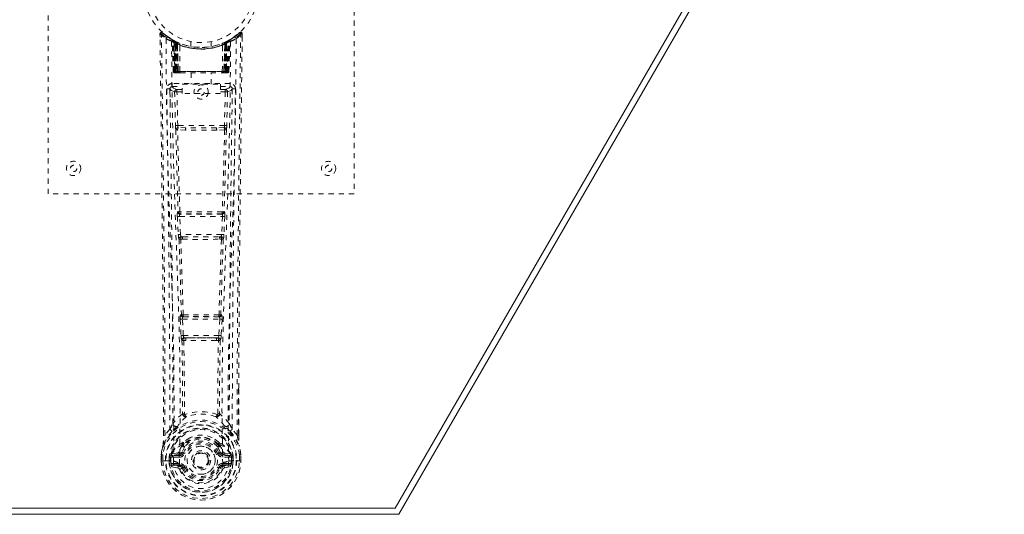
# Model space of a CAD drawing. Header units: inches. Extents: x 5.1 to 76.6, y 25.2 to 45.8.
# Tile 3 of 4: x 57.3 to 76.6, y 25.2 to 34.9. Entities that reach past the tile are written whole.
import ezdxf

# ---------------------------------------------------------------- set-up
doc = ezdxf.new("R2010")
doc.units = ezdxf.units.IN
doc.header["$MEASUREMENT"] = 0
doc.linetypes.add('SLD-Dashed', pattern=[0.075, 0.05, -0.025])
doc.linetypes.add('SLD-Solid', pattern=[0])

msp = doc.modelspace()

# ---------------------------------------------------------------- linework, layer by layer
at = {"color": 7, "linetype": 'SLD-Solid', "lineweight": 15}
for p, q in [((76.633, 45.799), (64.758, 25.231)), ((76.428, 45.681), (64.69, 25.349)), ((64.69, 25.349), (76.428, 45.681)), ((64.69, 25.349), (17.076, 25.349)), ((17.076, 25.349), (64.69, 25.349)), ((64.758, 25.231), (17.008, 25.231))]:
    msp.add_line(p, q, dxfattribs=at)
at = {"color": 7, "linetype": 'SLD-Dashed', "lineweight": 0}
for p, q in [((57.883, 31.515), (57.883, 39.515)), ((63.883, 39.515), (63.883, 31.515)), ((60.076, 34.656), (60.077, 34.589)), ((60.106, 34.657), (60.126, 34.679)), ((60.168, 34.643), (60.125, 34.678)), ((61.64, 34.677), (61.599, 34.644)), ((61.69, 34.656), (61.66, 34.657)), ((61.687, 34.593), (61.688, 34.656)), ((61.689, 34.589), (61.689, 34.656)), ((61.689, 34.589), (61.69, 34.656)), ((60.315, 34.541), (60.301, 34.549)), ((60.321, 34.536), (60.307, 34.544)), ((60.33, 34.516), (60.316, 34.524)), ((60.337, 33.919), (60.316, 34.524)), ((60.35, 33.919), (60.33, 34.516)), ((60.368, 34.512), (60.333, 34.531)), ((60.417, 34.47), (60.348, 34.505)), ((60.369, 33.919), (60.348, 34.505)), ((60.349, 34.509), (60.371, 33.915)), ((60.362, 34.515), (60.388, 34.502)), ((60.376, 34.476), (60.388, 34.502)), ((60.376, 34.476), (60.376, 33.919)), ((60.383, 34.472), (60.376, 34.476)), ((60.383, 34.472), (60.396, 34.498)), ((60.383, 33.919), (60.383, 34.472)), ((60.4, 34.496), (60.385, 34.504)), ((60.388, 34.502), (60.396, 34.498)), ((60.389, 34.469), (60.402, 34.495)), ((60.39, 33.919), (60.389, 34.469)), ((60.389, 34.469), (60.396, 34.466)), ((60.396, 34.466), (60.408, 34.492)), ((60.396, 34.466), (60.396, 33.919)), ((60.401, 34.496), (60.4, 34.496)), ((60.408, 34.461), (60.42, 34.487)), ((60.408, 34.461), (60.408, 33.919)), ((60.414, 34.458), (60.408, 34.461)), ((60.414, 34.458), (60.426, 34.484)), ((60.414, 33.919), (60.414, 34.458)), ((60.417, 34.47), (60.418, 34.47)), ((60.436, 33.919), (60.417, 34.47)), ((60.418, 34.47), (60.437, 33.919)), ((60.42, 34.487), (60.426, 34.484)), ((60.467, 33.919), (60.463, 34.44)), ((60.683, 34.504), (60.683, 34.407)), ((61.083, 34.407), (61.083, 34.504)), ((61.299, 33.919), (61.303, 34.44)), ((61.329, 33.919), (61.348, 34.47)), ((61.349, 34.47), (61.33, 33.919)), ((61.34, 34.484), (61.346, 34.487)), ((61.346, 34.487), (61.358, 34.461)), ((61.348, 34.47), (61.349, 34.47)), ((61.418, 34.505), (61.349, 34.47)), ((61.358, 34.461), (61.352, 34.458)), ((61.352, 34.458), (61.352, 33.919)), ((61.365, 34.496), (61.358, 34.492)), ((61.358, 34.492), (61.37, 34.466)), ((61.358, 33.919), (61.358, 34.461)), ((61.373, 34.499), (61.364, 34.495)), ((61.364, 34.495), (61.377, 34.469)), ((61.366, 34.496), (61.365, 34.496)), ((61.433, 34.531), (61.366, 34.496)), ((61.37, 34.498), (61.377, 34.502)), ((61.37, 34.466), (61.377, 34.469)), ((61.37, 33.919), (61.37, 34.466)), ((61.377, 34.469), (61.376, 33.919)), ((61.377, 34.502), (61.386, 34.506)), ((61.377, 34.502), (61.39, 34.476)), ((61.39, 34.476), (61.383, 34.472)), ((61.383, 34.472), (61.383, 33.919)), ((61.39, 33.919), (61.39, 34.476)), ((61.395, 33.915), (61.417, 34.509)), ((61.397, 33.919), (61.418, 34.505)), ((61.415, 33.919), (61.436, 34.516)), ((61.429, 33.919), (61.45, 34.524)), ((61.45, 34.524), (61.436, 34.516)), ((61.464, 34.549), (61.451, 34.541)), ((60.337, 33.919), (60.35, 33.919)), ((60.369, 33.919), (60.436, 33.919)), ((60.376, 33.919), (60.383, 33.919)), ((60.377, 33.89), (60.384, 33.89)), ((60.38, 33.89), (60.39, 33.89)), ((61.383, 33.919), (60.383, 33.919)), ((60.396, 33.919), (60.39, 33.919)), ((60.39, 33.89), (60.397, 33.89)), ((60.396, 33.919), (61.37, 33.919)), ((60.399, 33.89), (60.453, 33.89)), ((60.408, 33.919), (60.414, 33.919)), ((60.409, 33.89), (60.415, 33.89)), ((61.352, 33.919), (60.414, 33.919)), ((60.453, 33.89), (60.415, 33.89)), ((60.437, 33.919), (60.436, 33.919)), ((60.466, 33.89), (60.474, 33.89)), ((60.467, 33.919), (61.299, 33.919)), ((60.474, 33.89), (61.292, 33.89)), ((60.688, 33.89), (60.688, 33.667)), ((61.078, 33.667), (61.078, 33.89)), ((61.292, 33.89), (61.299, 33.89)), ((61.313, 33.89), (61.367, 33.89)), ((61.351, 33.89), (61.313, 33.89)), ((61.33, 33.919), (61.329, 33.919)), ((61.33, 33.919), (61.397, 33.919)), ((61.351, 33.89), (61.357, 33.89)), ((61.352, 33.919), (61.358, 33.919)), ((61.369, 33.89), (61.376, 33.89)), ((61.376, 33.919), (61.37, 33.919)), ((61.376, 33.89), (61.386, 33.89)), ((61.382, 33.89), (61.389, 33.89)), ((61.383, 33.919), (61.39, 33.919)), ((61.415, 33.919), (61.429, 33.919)), ((60.315, 33.681), (60.315, 33.62)), ((61.451, 33.681), (60.315, 33.681)), ((60.315, 33.62), (60.513, 33.62)), ((60.513, 33.487), (60.513, 33.667)), ((60.513, 33.667), (61.263, 33.667)), ((61.263, 33.667), (61.263, 33.487)), ((61.263, 33.62), (61.451, 33.62)), ((61.451, 33.62), (61.451, 33.681)), ((60.272, 33.583), (60.27, 33.575)), ((60.271, 33.572), (60.274, 33.285)), ((60.364, 33.517), (60.38, 32.856)), ((60.409, 33.563), (60.409, 33.518)), ((60.513, 33.563), (60.409, 33.563)), ((60.424, 32.857), (60.409, 33.518)), ((60.513, 33.518), (60.409, 33.518)), ((61.263, 33.487), (60.513, 33.487)), ((61.357, 33.563), (61.263, 33.563)), ((61.357, 33.518), (61.263, 33.518)), ((61.357, 33.518), (61.341, 32.857)), ((61.357, 33.563), (61.357, 33.518)), ((61.402, 33.517), (61.386, 32.856)), ((61.492, 33.285), (61.495, 33.572)), ((61.496, 33.575), (61.494, 33.583)), ((61.341, 32.857), (60.424, 32.857)), ((60.578, 32.766), (60.422, 32.772)), ((60.585, 32.814), (60.432, 32.817)), ((61.181, 32.814), (60.585, 32.814)), ((61.333, 32.817), (61.181, 32.814)), ((61.344, 32.772), (61.188, 32.766)), ((63.883, 31.515), (57.883, 31.515)), ((60.432, 31.166), (60.424, 31.162)), ((60.469, 31.12), (60.477, 31.123)), ((61.297, 31.12), (60.469, 31.12)), ((61.289, 31.123), (61.297, 31.12)), ((61.342, 31.162), (61.334, 31.166)), ((60.418, 31.073), (60.435, 30.72)), ((60.462, 31.075), (61.304, 31.075)), ((60.479, 30.722), (60.462, 31.075)), ((61.304, 31.075), (61.286, 30.722)), ((61.348, 31.073), (61.331, 30.72)), ((61.286, 30.722), (60.479, 30.722)), ((60.485, 30.626), (60.517, 30.626)), ((60.526, 30.677), (60.494, 30.677)), ((60.526, 30.677), (61.24, 30.677)), ((61.24, 30.677), (61.271, 30.677)), ((61.249, 30.626), (61.281, 30.626)), ((60.473, 29.055), (60.489, 28.737)), ((60.496, 29.149), (60.482, 29.144)), ((60.517, 29.057), (61.249, 29.057)), ((60.533, 28.74), (60.517, 29.057)), ((60.526, 29.102), (60.541, 29.107)), ((61.24, 29.102), (60.526, 29.102)), ((61.225, 29.107), (61.24, 29.102)), ((61.249, 29.057), (61.232, 28.74)), ((61.27, 29.149), (61.284, 29.144)), ((61.293, 29.055), (61.277, 28.737)), ((61.232, 28.74), (60.533, 28.74)), ((60.544, 28.642), (60.584, 28.641)), ((60.591, 28.695), (60.552, 28.695)), ((60.591, 28.695), (61.175, 28.695)), ((61.214, 28.695), (61.175, 28.695)), ((61.182, 28.641), (61.222, 28.642)), ((61.619, 27.707), (61.619, 26.783)), ((61.62, 26.782), (61.623, 27.706)), ((60.555, 27.201), (60.555, 27.201)), ((61.21, 27.201), (61.21, 27.201)), ((60.271, 26.899), (60.175, 26.784)), ((61.591, 26.784), (61.494, 26.899)), ((60.146, 26.782), (60.146, 26.836)), ((60.147, 26.836), (60.147, 26.783)), ((60.515, 26.597), (60.514, 26.579)), ((60.538, 26.591), (60.538, 26.573)), ((61.228, 26.573), (61.228, 26.591)), ((61.232, 26.643), (61.244, 26.626)), ((61.251, 26.597), (61.251, 26.579)), ((60.103, 26.402), (60.103, 26.397)), ((60.103, 26.281), (60.103, 26.397)), ((60.103, 26.281), (60.107, 26.281)), ((60.105, 26.397), (60.105, 26.28)), ((60.107, 26.281), (60.16, 26.282)), ((60.133, 26.397), (60.133, 26.283)), ((60.16, 26.282), (60.184, 26.282)), ((60.184, 26.282), (60.342, 26.282)), ((60.284, 26.353), (60.254, 26.355)), ((60.254, 26.355), (60.254, 26.355)), ((60.254, 26.284), (60.254, 26.355)), ((60.254, 26.284), (60.254, 26.284)), ((60.284, 26.354), (60.29, 26.373)), ((60.284, 26.353), (60.284, 26.284)), ((60.29, 26.284), (60.284, 26.284)), ((60.29, 26.373), (60.289, 26.363)), ((60.289, 26.363), (60.29, 26.284)), ((60.3, 26.404), (60.296, 26.399)), ((60.3, 26.404), (60.31, 26.415)), ((60.425, 26.436), (60.31, 26.415)), ((60.31, 26.415), (60.31, 26.415)), ((60.31, 26.415), (60.31, 26.415)), ((60.324, 26.382), (60.454, 26.407)), ((60.324, 26.382), (60.324, 26.352)), ((60.454, 26.382), (60.324, 26.382)), ((60.454, 26.352), (60.324, 26.352)), ((60.454, 26.407), (60.454, 26.382)), ((60.454, 26.352), (60.454, 26.382)), ((60.509, 26.448), (60.536, 26.436)), ((61.23, 26.436), (61.257, 26.448)), ((61.312, 26.407), (61.442, 26.382)), ((61.312, 26.407), (61.312, 26.382)), ((61.442, 26.382), (61.312, 26.382)), ((61.312, 26.352), (61.312, 26.382)), ((61.442, 26.352), (61.312, 26.352)), ((61.456, 26.415), (61.341, 26.436)), ((61.424, 26.282), (61.582, 26.282)), ((61.442, 26.352), (61.442, 26.382)), ((61.456, 26.415), (61.466, 26.404)), ((61.466, 26.404), (61.466, 26.404)), ((61.466, 26.404), (61.466, 26.404)), ((61.47, 26.399), (61.466, 26.404)), ((61.476, 26.373), (61.476, 26.363)), ((61.482, 26.354), (61.476, 26.373)), ((61.476, 26.363), (61.476, 26.284)), ((61.476, 26.284), (61.482, 26.284)), ((61.511, 26.355), (61.482, 26.353)), ((61.482, 26.284), (61.482, 26.353)), ((61.511, 26.355), (61.511, 26.284)), ((61.511, 26.355), (61.511, 26.355)), ((61.582, 26.282), (61.605, 26.282)), ((61.605, 26.282), (61.659, 26.281)), ((61.633, 26.283), (61.633, 26.397)), ((61.659, 26.281), (61.663, 26.281)), ((61.661, 26.28), (61.661, 26.397)), ((61.663, 26.397), (61.662, 26.402)), ((61.663, 26.281), (61.663, 26.397)), ((60.307, 26.164), (60.426, 26.14)), ((60.338, 26.23), (60.338, 26.2)), ((60.338, 26.23), (60.454, 26.23)), ((60.454, 26.179), (60.338, 26.2)), ((60.338, 26.2), (60.454, 26.2)), ((60.454, 26.23), (60.454, 26.2)), ((60.454, 26.179), (60.454, 26.2)), ((60.459, 26.244), (60.46, 26.246)), ((60.514, 26.136), (60.51, 26.143)), ((60.536, 26.145), (60.514, 26.136)), ((61.252, 26.136), (61.23, 26.145)), ((61.252, 26.136), (61.307, 26.113)), ((61.306, 26.246), (61.306, 26.244)), ((61.312, 26.23), (61.312, 26.2)), ((61.312, 26.23), (61.428, 26.23)), ((61.428, 26.2), (61.312, 26.179)), ((61.312, 26.179), (61.312, 26.2)), ((61.312, 26.2), (61.428, 26.2)), ((61.34, 26.14), (61.458, 26.164)), ((61.428, 26.2), (61.428, 26.23))]:
    msp.add_line(p, q, dxfattribs=at)
at = {"color": 7, "linetype": 'SLD-Dashed', "lineweight": 0, "flags": 128}
for points in [[(60.076, 34.656), (60.077, 34.656), (60.079, 34.656), (60.085, 34.656), (60.095, 34.656), (60.101, 34.656), (60.106, 34.657)], [(60.146, 26.836), (60.137, 29.405), (60.11, 32.03), (60.076, 34.656)], [(60.125, 34.676), (60.118, 34.68), (60.11, 34.682), (60.101, 34.683), (60.093, 34.682), (60.087, 34.678), (60.081, 34.673), (60.078, 34.666), (60.077, 34.659)], [(60.175, 26.784), (60.174, 28.248), (60.165, 29.721), (60.15, 31.169), (60.147, 31.416), (60.144, 31.674), (60.142, 31.889), (60.139, 32.118), (60.136, 32.368), (60.132, 32.64), (60.129, 32.858), (60.126, 33.12), (60.122, 33.444), (60.119, 33.654), (60.116, 33.913), (60.112, 34.175), (60.109, 34.423), (60.106, 34.657)], [(60.195, 34.562), (60.203, 33.515), (60.222, 32.47), (60.251, 31.429), (60.286, 30.39), (60.321, 29.356), (60.346, 28.327), (60.354, 27.302), (60.342, 26.282)], [(61.571, 34.562), (61.563, 33.515), (61.544, 32.47), (61.515, 31.429), (61.479, 30.39), (61.445, 29.356), (61.42, 28.327), (61.411, 27.302), (61.424, 26.282)], [(61.591, 26.784), (61.592, 28.249), (61.601, 29.721), (61.616, 31.169), (61.618, 31.39), (61.621, 31.619), (61.623, 31.823), (61.626, 32.021), (61.628, 32.237), (61.63, 32.387), (61.632, 32.544), (61.634, 32.7), (61.636, 32.818), (61.638, 32.958), (61.64, 33.12), (61.644, 33.452), (61.647, 33.657), (61.65, 33.911), (61.653, 34.172), (61.657, 34.421), (61.66, 34.657)], [(61.639, 34.679), (61.607, 34.65), (61.599, 34.644)], [(61.623, 27.706), (61.628, 29.405), (61.656, 32.03), (61.689, 34.589)], [(61.686, 34.656), (61.685, 34.664), (61.681, 34.671), (61.676, 34.678), (61.67, 34.683), (61.663, 34.686), (61.655, 34.686), (61.648, 34.684), (61.642, 34.68)], [(60.304, 34.507), (60.313, 33.462), (60.334, 32.419), (60.366, 31.379), (60.404, 30.344), (60.44, 29.312), (60.466, 28.286), (60.474, 27.264), (60.46, 26.247)], [(60.31, 34.542), (60.316, 34.53), (60.321, 34.517)], [(60.347, 34.513), (60.348, 34.507), (60.348, 34.505)], [(61.462, 34.507), (61.453, 33.462), (61.432, 32.419), (61.4, 31.38), (61.362, 30.344), (61.326, 29.313), (61.3, 28.286), (61.292, 27.264), (61.306, 26.247)], [(61.352, 34.458), (61.347, 34.468), (61.343, 34.476), (61.341, 34.482), (61.34, 34.484)], [(61.383, 34.472), (61.378, 34.482), (61.374, 34.49), (61.371, 34.496), (61.37, 34.498)], [(60.376, 33.919), (60.361, 33.919), (60.348, 33.919), (60.34, 33.919), (60.337, 33.919)], [(60.35, 33.919), (60.354, 33.919), (60.363, 33.919), (60.375, 33.919), (60.39, 33.919)], [(60.408, 33.919), (60.4, 33.919), (60.392, 33.919), (60.385, 33.919), (60.379, 33.919), (60.374, 33.919), (60.371, 33.919), (60.369, 33.919), (60.369, 33.919)], [(60.369, 33.919), (60.37, 33.912), (60.37, 33.91)], [(60.398, 33.89), (60.398, 33.89), (60.4, 33.89)], [(60.437, 33.919), (60.44, 33.919), (60.446, 33.919), (60.456, 33.919), (60.467, 33.919)], [(61.299, 33.919), (61.31, 33.919), (61.319, 33.919), (61.326, 33.919), (61.329, 33.919)], [(61.397, 33.919), (61.397, 33.919), (61.395, 33.919), (61.392, 33.919), (61.387, 33.919), (61.381, 33.919), (61.374, 33.919), (61.366, 33.919), (61.358, 33.919)], [(61.376, 33.919), (61.391, 33.919), (61.403, 33.919), (61.412, 33.919), (61.415, 33.919)], [(61.429, 33.919), (61.426, 33.919), (61.418, 33.919), (61.405, 33.919), (61.39, 33.919)], [(60.409, 33.563), (60.34, 33.592), (60.315, 33.62)], [(61.451, 33.62), (61.426, 33.592), (61.357, 33.563)], [(60.21, 33.574), (60.212, 33.439), (60.214, 33.266), (60.217, 33.058), (60.22, 32.812), (60.224, 32.563), (60.226, 32.344), (60.228, 32.19), (60.23, 32.053), (60.232, 31.931), (60.234, 31.776), (60.236, 31.613), (60.238, 31.456), (60.248, 30.643), (60.256, 29.825), (60.264, 28.852), (60.27, 27.863), (60.271, 26.899)], [(60.27, 33.575), (60.295, 33.546), (60.364, 33.518)], [(60.409, 33.518), (60.393, 33.518), (60.379, 33.518), (60.369, 33.518), (60.364, 33.517)], [(61.402, 33.517), (61.397, 33.518), (61.387, 33.518), (61.373, 33.518), (61.357, 33.518)], [(61.402, 33.518), (61.471, 33.546), (61.496, 33.575)], [(61.494, 26.899), (61.495, 27.419), (61.497, 27.952), (61.499, 28.498), (61.503, 29.013), (61.507, 29.542), (61.512, 30.094), (61.517, 30.584), (61.52, 30.841), (61.524, 31.114), (61.527, 31.402), (61.531, 31.706), (61.535, 31.982), (61.538, 32.222), (61.54, 32.414), (61.543, 32.628), (61.546, 32.87), (61.549, 33.095), (61.552, 33.287), (61.554, 33.447), (61.556, 33.574)], [(60.424, 32.857), (60.409, 32.857), (60.395, 32.857), (60.384, 32.856), (60.38, 32.856)], [(61.386, 32.856), (61.382, 32.856), (61.371, 32.857), (61.357, 32.857), (61.341, 32.857)], [(60.388, 32.774), (60.408, 31.969), (60.432, 31.166)], [(60.466, 31.162), (60.442, 31.966), (60.422, 32.772)], [(61.188, 32.766), (60.883, 32.766), (60.578, 32.766)], [(61.181, 32.814), (60.883, 32.814), (60.585, 32.814)], [(61.344, 32.772), (61.324, 31.966), (61.299, 31.162)], [(61.378, 32.774), (61.358, 31.969), (61.334, 31.166)], [(60.462, 31.075), (60.447, 31.074), (60.433, 31.073), (60.422, 31.073), (60.418, 31.073)], [(61.348, 31.073), (61.343, 31.073), (61.333, 31.073), (61.319, 31.074), (61.304, 31.075)], [(60.479, 30.722), (60.464, 30.721), (60.45, 30.721), (60.439, 30.72), (60.435, 30.72)], [(60.435, 30.72), (60.437, 30.688), (60.438, 30.685)], [(61.331, 30.72), (61.326, 30.72), (61.316, 30.721), (61.302, 30.721), (61.286, 30.722)], [(61.331, 30.72), (61.329, 30.688), (61.328, 30.685)], [(60.45, 30.63), (60.474, 29.888), (60.496, 29.149)], [(60.532, 29.143), (60.51, 29.884), (60.485, 30.626)], [(61.281, 30.626), (61.256, 29.884), (61.234, 29.143)], [(61.316, 30.63), (61.291, 29.888), (61.27, 29.149)], [(60.517, 29.057), (60.502, 29.056), (60.488, 29.056), (60.478, 29.055), (60.473, 29.055)], [(60.517, 29.057), (60.516, 29.066), (60.516, 29.074), (60.517, 29.081), (60.518, 29.088), (60.521, 29.098), (60.526, 29.102)], [(61.24, 29.102), (61.244, 29.098), (61.248, 29.088), (61.249, 29.081), (61.249, 29.074), (61.249, 29.066), (61.249, 29.057)], [(61.293, 29.055), (61.288, 29.055), (61.278, 29.056), (61.264, 29.056), (61.249, 29.057)], [(60.533, 28.74), (60.519, 28.739), (60.505, 28.738), (60.494, 28.738), (60.489, 28.737)], [(60.508, 28.648), (60.518, 27.927), (60.52, 27.209)], [(60.544, 28.642), (60.554, 27.92), (60.555, 27.201)], [(61.182, 28.641), (60.883, 28.64), (60.584, 28.641)], [(61.175, 28.695), (60.883, 28.693), (60.591, 28.695)], [(61.21, 27.201), (61.212, 27.92), (61.222, 28.642)], [(61.214, 28.695), (61.215, 28.695), (61.217, 28.697), (61.22, 28.7), (61.225, 28.71), (61.23, 28.723), (61.232, 28.74)], [(61.277, 28.737), (61.272, 28.738), (61.261, 28.738), (61.247, 28.739), (61.232, 28.74)], [(61.258, 28.648), (61.247, 27.927), (61.246, 27.209)], [(60.517, 27.201), (60.417, 27.113), (60.331, 27.012)], [(60.517, 27.201), (60.519, 27.19), (60.524, 27.182), (60.53, 27.175), (60.538, 27.172), (60.546, 27.172), (60.553, 27.175), (60.56, 27.182), (60.565, 27.19)], [(61.2, 27.19), (61.206, 27.182), (61.212, 27.175), (61.22, 27.172), (61.228, 27.172), (61.236, 27.175), (61.242, 27.182), (61.246, 27.19), (61.248, 27.201)], [(61.435, 27.012), (61.349, 27.113), (61.248, 27.201)], [(60.314, 26.86), (60.213, 26.736), (60.134, 26.582)], [(60.424, 26.963), (60.418, 26.957), (60.409, 26.948)], [(61.357, 26.948), (61.348, 26.957), (61.342, 26.963)], [(61.452, 26.86), (61.553, 26.736), (61.632, 26.582)], [(60.147, 26.783), (60.146, 26.783), (60.145, 26.782), (60.146, 26.782)], [(60.665, 26.73), (60.608, 26.701), (60.534, 26.643)], [(61.232, 26.643), (61.158, 26.701), (61.1, 26.73)], [(61.62, 26.782), (61.621, 26.782), (61.62, 26.783), (61.619, 26.783)], [(60.134, 26.582), (60.117, 26.502), (60.103, 26.402)], [(60.103, 26.397), (60.116, 26.495), (60.132, 26.571)], [(60.134, 26.582), (60.132, 26.577), (60.132, 26.571)], [(60.452, 26.459), (60.439, 26.441), (60.425, 26.436)], [(60.514, 26.579), (60.482, 26.526), (60.452, 26.459)], [(60.566, 26.56), (60.537, 26.511), (60.509, 26.448)], [(61.257, 26.448), (61.229, 26.511), (61.199, 26.56)], [(61.251, 26.579), (61.284, 26.526), (61.314, 26.459)], [(61.314, 26.459), (61.327, 26.441), (61.341, 26.436)], [(61.634, 26.571), (61.634, 26.577), (61.632, 26.582)], [(61.662, 26.402), (61.651, 26.492), (61.632, 26.582)], [(61.663, 26.397), (61.65, 26.495), (61.634, 26.571)], [(60.103, 26.402), (60.104, 26.402), (60.106, 26.401), (60.109, 26.401), (60.113, 26.4), (60.117, 26.4), (60.122, 26.399), (60.127, 26.398), (60.133, 26.397)], [(60.103, 26.397), (60.103, 26.397), (60.104, 26.397), (60.105, 26.397)], [(60.105, 26.282), (60.104, 26.282), (60.103, 26.281), (60.103, 26.281)], [(60.105, 26.397), (60.107, 26.397), (60.11, 26.397), (60.115, 26.397), (60.12, 26.397), (60.127, 26.397), (60.133, 26.397)], [(60.284, 26.284), (60.281, 26.284), (60.274, 26.284), (60.265, 26.284), (60.254, 26.284)], [(60.284, 26.353), (60.284, 26.354), (60.284, 26.354)], [(60.324, 26.352), (60.306, 26.355), (60.289, 26.363)], [(60.564, 26.425), (60.559, 26.427), (60.554, 26.429), (60.549, 26.431), (60.545, 26.433), (60.541, 26.434), (60.539, 26.435), (60.537, 26.436), (60.536, 26.436)], [(61.202, 26.425), (61.207, 26.427), (61.212, 26.429), (61.217, 26.431), (61.221, 26.433), (61.225, 26.434), (61.227, 26.435), (61.229, 26.436), (61.23, 26.436)], [(61.476, 26.363), (61.46, 26.355), (61.442, 26.352)], [(61.482, 26.354), (61.482, 26.354), (61.482, 26.353)], [(61.662, 26.402), (61.662, 26.402), (61.66, 26.401), (61.657, 26.401), (61.653, 26.4), (61.649, 26.4), (61.644, 26.399), (61.638, 26.398), (61.633, 26.397)], [(61.633, 26.397), (61.639, 26.397), (61.645, 26.397), (61.651, 26.397), (61.656, 26.397), (61.659, 26.397), (61.661, 26.397)], [(61.661, 26.397), (61.662, 26.397), (61.663, 26.397), (61.663, 26.397)], [(61.663, 26.281), (61.663, 26.281), (61.662, 26.282), (61.661, 26.282)], [(60.295, 26.212), (60.315, 26.225), (60.338, 26.23)], [(61.306, 26.244), (61.3, 26.168), (61.277, 26.093), (61.238, 26.024), (61.185, 25.965), (61.12, 25.916), (61.046, 25.88), (60.966, 25.858), (60.883, 25.85), (60.8, 25.858), (60.72, 25.88), (60.646, 25.916), (60.581, 25.965), (60.528, 26.024), (60.489, 26.093), (60.465, 26.168), (60.459, 26.244)], [(60.564, 26.157), (60.559, 26.155), (60.554, 26.152), (60.549, 26.151), (60.545, 26.149), (60.541, 26.147), (60.539, 26.146), (60.537, 26.146), (60.536, 26.145)], [(61.202, 26.157), (61.207, 26.155), (61.212, 26.152), (61.217, 26.151), (61.221, 26.149), (61.225, 26.147), (61.227, 26.146), (61.229, 26.146), (61.23, 26.145)], [(61.261, 26.152), (61.256, 26.144), (61.252, 26.136)], [(61.312, 26.179), (61.275, 26.165), (61.261, 26.152)], [(61.428, 26.23), (61.451, 26.225), (61.471, 26.212)]]:
    msp.add_lwpolyline(points, dxfattribs=at)
at = {"color": 7, "linetype": 'SLD-Dashed', "lineweight": 0}
for centre, radius in [((60.883, 35.515), 1.125), ((60.883, 35.515), 1.03), ((60.883, 33.515), 0.14), ((60.883, 33.515), 0.0625), ((58.383, 32.015), 0.141), ((58.383, 32.015), 0.0625), ((63.383, 32.015), 0.14), ((63.383, 32.015), 0.0625), ((60.883, 26.291), 0.7), ((60.883, 26.291), 0.69), ((60.883, 26.291), 0.623), ((60.883, 26.291), 0.32), ((60.883, 26.291), 0.275), ((60.883, 26.291), 0.188), ((60.883, 26.291), 0.156), ((60.883, 26.291), 0.142), ((60.883, 26.291), 0.14), ((60.883, 26.291), 0.138)]:
    msp.add_circle(centre, radius, dxfattribs=at)
for centre, radius, start, end in [((60.106, 34.656), 0.03, 47.8636, 180.7204), ((60.885, 35.56), 1.213, 228.1752, 235.3205), ((60.883, 35.515), 1.158, 227.8705, 312.1289), ((60.881, 35.512), 1.124, 227.908, 235.3628), ((60.225, 34.562), 0.03, 55.9343, 179.8282), ((60.871, 35.754), 1.37, 240.4512, 245.5694), ((60.883, 35.514), 1.127, 235.3504, 240.4903), ((60.883, 35.515), 1.127, 299.5102, 304.6491), ((60.896, 35.754), 1.369, 294.4303, 299.5503), ((60.887, 35.509), 1.12, 304.6289, 312.0863), ((61.541, 34.562), 0.03, 0.1678, 124.0697), ((60.883, 35.556), 1.208, 304.668, 311.8414), ((61.66, 34.656), 0.03, 359.278, 132.1381), ((61.589, 34.613), 0.0827, 31.7904, 52.6638), ((60.286, 34.523), 0.03, 1.9774, 58.9567), ((60.866, 35.486), 1.094, 238.9436, 239.8529), ((60.266, 34.487), 0.0714, 31.6413, 58.9227), ((60.345, 34.494), 0.0429, 114.1648, 163.0302), ((60.883, 35.546), 1.19, 240.8885, 299.1115), ((60.3, 34.515), 0.0299, 1.902, 59.7255), ((60.882, 35.513), 1.126, 239.7355, 244.7297), ((60.893, 35.536), 1.153, 239.9606, 244.0348), ((60.864, 35.139), 0.824, 228.2679, 233.6285), ((60.883, 35.515), 1.127, 240.489, 299.511), ((60.862, 35.132), 0.815, 229.1498, 234.4906), ((60.318, 34.504), 0.0299, 1.8044, 60.7708), ((60.879, 35.507), 1.119, 240.7851, 245.7548), ((60.318, 34.504), 0.03, 16.8848, 61.2773), ((60.862, 35.126), 0.805, 230.3837, 235.6843), ((60.883, 35.514), 1.155, 244.3786, 295.6214), ((60.883, 35.514), 1.155, 245.0795, 294.9205), ((60.387, 34.469), 0.0297, 1.4763, 64.5264), ((60.388, 34.469), 0.0297, 1.4711, 64.5756), ((60.883, 35.514), 1.155, 246.0602, 293.9398), ((60.839, 35.067), 0.731, 234.7891, 238.9947), ((60.433, 34.458), 0.0346, 328.9928, 15.1332), ((60.883, 35.478), 1.12, 247.9468, 292.0532), ((61.333, 34.458), 0.0345, 164.8467, 211.0174), ((60.928, 35.065), 0.729, 300.999, 305.2169), ((60.877, 35.526), 1.14, 294.2915, 299.1673), ((61.378, 34.469), 0.0297, 115.4312, 178.522), ((61.379, 34.469), 0.0297, 115.4875, 178.5098), ((60.904, 35.126), 0.805, 304.3166, 309.6176), ((60.908, 35.126), 0.807, 305.4833, 310.8762), ((61.433, 34.373), 0.138, 89.4172, 113.4589), ((60.902, 35.139), 0.824, 306.3721, 311.7314), ((61.448, 34.504), 0.0299, 119.2231, 178.1939), ((61.446, 34.506), 0.0273, 117.6486, 182.3023), ((60.895, 35.494), 1.104, 298.6365, 300.2606), ((61.466, 34.515), 0.0299, 120.2756, 178.0889), ((61.421, 34.494), 0.0429, 16.9806, 65.8297), ((61.48, 34.523), 0.03, 121.0444, 178.0134), ((60.367, 33.92), 0.03, 182.0003, 269.9933), ((60.398, 33.963), 0.0742, 215.946, 253.2629), ((60.38, 33.92), 0.03, 181.9633, 269.9719), ((60.395, 34.057), 0.166, 259.5982, 268.3414), ((60.399, 33.92), 0.03, 181.9317, 269.9363), ((60.796, 33.912), 0.413, 179.0175, 183.0348), ((60.975, 33.913), 0.585, 179.3952, 182.0387), ((60.824, 33.912), 0.428, 179.0513, 182.9268), ((60.854, 33.912), 0.446, 179.0943, 182.8187), ((60.861, 33.912), 0.447, 179.0873, 182.7979), ((60.466, 33.92), 0.0299, 181.7978, 269.8134), ((60.467, 33.92), 0.0299, 181.7952, 269.816), ((60.502, 33.912), 0.0354, 169.2731, 219.2053), ((61.263, 33.913), 0.0369, 321.8705, 9.6599), ((61.299, 33.92), 0.0299, 270.1885, 358.2048), ((61.3, 33.92), 0.0299, 270.184, 358.2048), ((60.906, 33.912), 0.446, 357.1813, 0.9057), ((60.912, 33.912), 0.446, 357.1813, 0.9057), ((61.362, 33.925), 0.0356, 262.0651, 350.296), ((61.367, 33.92), 0.03, 270.0637, 358.0683), ((60.943, 33.912), 0.427, 357.0658, 0.9562), ((60.775, 33.913), 0.601, 358.0005, 0.5756), ((61.371, 34.055), 0.163, 271.7039, 280.6273), ((60.966, 33.912), 0.416, 356.9854, 0.9716), ((61.385, 33.92), 0.03, 270.0326, 358.0277), ((61.368, 33.963), 0.0742, 286.7348, 324.0563), ((61.399, 33.92), 0.03, 270.0041, 358.0069), ((60.315, 33.576), 0.105, 90.0049, 180.7379), ((60.314, 33.578), 0.0423, 88.0414, 173.4283), ((61.451, 33.576), 0.105, 359.2621, 89.9951), ((61.452, 33.578), 0.0423, 6.5669, 91.9633), ((60.246, 31.977), 1.598, 89.1327, 91.2845), ((-439.238, 25.694), 499.571, 0.15123, 0.90392), ((60.409, 33.518), 0.0451, 90.4298, 180.9022), ((61.357, 33.518), 0.0451, 359.0343, 89.5711), ((560.947, 25.694), 499.514, 179.09606, 179.84884), ((61.52, 31.978), 1.597, 88.7154, 90.8679), ((60.781, 32.857), 0.401, 180.0762, 191.8385), ((60.53, 32.857), 0.105, 179.6357, 202.4648), ((61.236, 32.857), 0.105, 337.5281, 0.3652), ((60.985, 32.857), 0.401, 348.1481, 359.9208), ((60.434, 32.771), 0.0456, 91.753, 175.8282), ((60.414, 32.913), 0.141, 259.4671, 273.0569), ((60.531, 32.769), 0.109, 154.2134, 178.3463), ((60.666, 32.778), 0.0889, 155.6064, 187.6329), ((61.1, 32.778), 0.0888, 352.3617, 24.3936), ((61.234, 32.769), 0.111, 1.7889, 25.6571), ((61.332, 32.771), 0.0456, 4.1727, 88.2462), ((61.352, 32.911), 0.139, 266.857, 280.6195), ((60.624, 31.103), 0.209, 163.5058, 188.4144), ((60.469, 31.165), 0.0451, 182.9185, 269.4055), ((60.477, 31.168), 0.0451, 182.99, 269.3795), ((60.459, 31.253), 0.091, 252.9993, 274.8409), ((60.517, 31.09), 0.0563, 148.2386, 195.7401), ((60.521, 31.156), 0.055, 173.164, 216.3316), ((60.883, -5.485), 36.649, 89.3489, 90.651), ((60.883, -1.692), 32.817, 89.2909, 90.7091), ((61.289, 31.168), 0.0451, 270.6222, 357.0113), ((61.245, 31.155), 0.0546, 323.5255, 6.9854), ((61.297, 31.165), 0.0451, 270.5932, 357.0798), ((61.249, 31.09), 0.0563, 344.2658, 31.7614), ((61.307, 31.253), 0.0908, 265.1448, 287.028), ((61.142, 31.103), 0.209, 351.5833, 16.4966), ((60.547, 30.72), 0.068, 178.3646, 218.9017), ((61.218, 30.72), 0.068, 321.1099, 1.6282), ((60.573, 30.687), 0.136, 180.7114, 204.714), ((60.495, 30.632), 0.0455, 91.2526, 181.8275), ((60.477, 30.71), 0.0837, 251.1206, 275.2104), ((60.571, 30.636), 0.0867, 151.625, 186.5761), ((60.598, 30.638), 0.0814, 151.3098, 188.7489), ((60.883, 63.414), 32.79, 269.3606, 270.6393), ((60.883, 64.033), 33.358, 269.3871, 270.6129), ((61.168, 30.638), 0.0814, 351.2431, 28.6933), ((61.272, 30.635), 0.0425, 40.4616, 90.4014), ((61.195, 30.636), 0.0869, 353.4604, 28.3392), ((61.289, 30.71), 0.0843, 264.8701, 288.7987), ((61.271, 30.632), 0.0448, 357.9354, 42.9044), ((61.192, 30.687), 0.136, 335.3344, 359.2502), ((60.633, 29.084), 0.163, 158.1239, 190.2236), ((60.527, 29.147), 0.0451, 183.227, 269.1382), ((60.541, 29.152), 0.0451, 183.3957, 269.1006), ((60.525, 29.218), 0.0751, 247.077, 274.8881), ((60.883, -8.218), 37.363, 89.4615, 90.5383), ((60.589, 29.137), 0.0579, 174.2284, 212.3398), ((60.883, -3.482), 32.591, 89.398, 90.602), ((61.225, 29.152), 0.0451, 270.8965, 356.6072), ((61.177, 29.137), 0.0574, 327.5052, 5.9265), ((61.24, 29.218), 0.0749, 265.0977, 292.9455), ((61.239, 29.147), 0.0451, 270.8618, 356.773), ((61.133, 29.084), 0.163, 349.783, 21.8697), ((60.67, 28.729), 0.181, 177.2193, 206.4677), ((60.554, 28.649), 0.0457, 91.8513, 181.7327), ((60.538, 28.714), 0.073, 245.744, 274.5991), ((60.591, 28.737), 0.0575, 177.829, 227.5819), ((60.647, 28.653), 0.104, 155.9673, 186.1399), ((60.683, 28.655), 0.101, 156.5246, 187.7644), ((61.083, 28.655), 0.101, 352.234, 23.4719), ((61.212, 28.649), 0.0457, 358.271, 88.1481), ((61.119, 28.653), 0.104, 353.8565, 24.0362), ((61.228, 28.715), 0.0735, 265.5136, 294.1471), ((61.096, 28.729), 0.181, 333.5368, 2.7759), ((60.883, 26.278), 0.966, 70.8187, 109.1819), ((60.883, 26.291), 0.787, 8.0937, 171.9063), ((60.883, 26.291), 0.758, 8.0937, 171.9063), ((61.155, 26.451), 0.893, 128.8521, 145.0114), ((60.506, 27.208), 0.0134, 326.1177, 3.2626), ((60.578, 27.205), 0.0608, 184.045, 286.2235), ((60.552, 27.272), 0.0708, 242.7146, 272.7169), ((60.568, 27.203), 0.0128, 186.6099, 257.6884), ((60.637, 27.207), 0.0738, 193.2462, 235.0155), ((60.883, 26.353), 0.844, 70.0604, 109.9395), ((61.188, 27.205), 0.0608, 253.7761, 355.9538), ((61.129, 27.207), 0.0738, 304.9787, 346.7596), ((60.611, 26.451), 0.893, 34.99, 51.1465), ((61.198, 27.203), 0.0128, 282.3305, 353.3683), ((61.214, 27.272), 0.0709, 267.2878, 297.2753), ((61.26, 27.208), 0.0133, 176.7965, 213.9646), ((60.883, 26.291), 0.632, 5.8274, 174.1726), ((55.57, 29.434), 5.341, 331.6644, 333.0335), ((60.605, 27.218), 0.461, 223.6676, 230.8234), ((60.883, 26.291), 0.602, 6.0327, 173.9673), ((61.865, 25.281), 2.214, 131.1342, 134.4913), ((60.391, 27.015), 0.0608, 182.5697, 302.0029), ((61.374, 27.015), 0.0608, 238.0021, 357.4264), ((59.9, 25.28), 2.215, 45.5097, 48.8662), ((66.22, 29.447), 5.368, 206.969, 208.3312), ((61.161, 27.218), 0.461, 309.1751, 316.3328), ((58.959, 26.752), 1.187, 351.2125, 1.427), ((56.661, 27.4), 3.567, 346.7476, 350.0573), ((60.17, 26.542), 0.242, 88.7616, 95.3671), ((60.883, 26.291), 0.376, 22.774, 157.226), ((60.883, 26.279), 0.453, 40.451, 139.549), ((60.883, 26.251), 0.494, 47.4888, 132.5113), ((60.883, 26.298), 0.411, 39.7063, 140.2937), ((60.883, 26.311), 0.473, 62.6132, 117.3869), ((65.105, 27.4), 3.568, 189.9427, 193.2523), ((61.596, 26.548), 0.236, 84.3872, 91.2818), ((62.807, 26.752), 1.187, 178.5706, 188.7912), ((60.747, 26.2), 0.492, 115.7072, 155.4808), ((60.691, 26.193), 0.441, 113.5931, 149.7441), ((60.483, 26.464), 0.031, 190.1778, 328.3498), ((60.545, 26.582), 0.0305, 185.721, 315.4468), ((60.537, 26.619), 0.0459, 241.1375, 271.6907), ((60.577, 26.598), 0.0626, 134.0925, 180.8711), ((60.537, 26.637), 0.046, 241.1888, 271.7093), ((60.573, 26.647), 0.0396, 185.1697, 232.8768), ((60.571, 26.59), 0.033, 131.6136, 178.1176), ((60.565, 26.595), 0.0348, 219.4016, 272.731), ((60.883, 26.291), 0.346, 22.774, 157.226), ((60.883, 26.291), 0.275, 89.9999, 270.0001), ((60.883, 26.291), 0.275, 269.9999, 90.0001), ((61.221, 26.582), 0.0305, 224.5481, 354.2842), ((61.201, 26.595), 0.0347, 267.2636, 320.6039), ((61.193, 26.647), 0.0396, 307.1296, 354.8156), ((61.195, 26.59), 0.033, 1.871, 48.3873), ((61.229, 26.637), 0.046, 268.298, 298.8013), ((61.229, 26.619), 0.0459, 268.3093, 298.8625), ((61.013, 26.194), 0.499, 24.8889, 63.9935), ((61.206, 26.601), 0.0449, 355.0913, 33.9402), ((61.075, 26.193), 0.441, 30.2265, 66.427), ((61.283, 26.464), 0.031, 211.5723, 349.9004), ((60.883, 26.291), 0.78, 180, 359.3038), ((60.883, 26.291), 0.78, 180.7166, 359.2834), ((60.148, 25.792), 0.491, 91.7211, 95.0315), ((60.883, 26.291), 0.75, 180.5684, 359.4316), ((60.883, 26.291), 0.629, 180.6527, 359.3473), ((60.883, 26.291), 0.599, 180.6527, 359.3473), ((60.405, 26.359), 0.116, 159.6355, 173.1102), ((60.883, 26.291), 0.593, 180.6711, 187.6091), ((60.324, 26.412), 0.0306, 205.4328, 270.9233), ((60.465, 26.479), 0.233, 238.0378, 268.5932), ((60.883, 26.276), 0.541, 179.3501, 0.6499), ((60.455, 26.437), 0.0299, 181.169, 268.9536), ((60.449, 26.471), 0.0649, 274.9221, 338.682), ((60.454, 26.471), 0.089, 270, 337.226), ((60.454, 26.471), 0.119, 269.9997, 337.2259), ((61.312, 26.471), 0.119, 202.7734, 269.9999), ((61.312, 26.471), 0.089, 202.774, 270), ((61.317, 26.471), 0.0649, 201.3188, 265.0771), ((61.305, 26.468), 0.221, 270.309, 302.5199), ((61.311, 26.437), 0.0299, 271.0982, 358.7746), ((61.442, 26.412), 0.0306, 269.0692, 334.5747), ((61.39, 26.366), 0.0863, 4.56, 22.7039), ((60.883, 26.291), 0.593, 352.3909, 359.3289), ((61.485, 25.235), 1.049, 88.5385, 90.1572), ((61.615, 25.758), 0.526, 84.9448, 88.0378), ((61.633, 26.397), 0.03, 0.0028, 5.051), ((60.499, 26.24), 0.206, 187.6605, 201.6559), ((60.337, 26.17), 0.0299, 88.0482, 192.1078), ((60.455, 26.149), 0.0301, 91.4234, 197.6489), ((60.417, 26.096), 0.0454, 22.4857, 78.6913), ((60.454, 26.111), 0.119, 22.7745, 89.9995), ((60.454, 26.111), 0.089, 22.774, 90), ((60.448, 26.108), 0.0715, 29.6294, 85.2079), ((59.914, 27.489), 1.481, 291.6257, 293.9219), ((60.883, 26.291), 0.459, 202.774, 337.226), ((60.883, 26.291), 0.4, 202.774, 337.226), ((60.883, 26.291), 0.376, 202.774, 337.226), ((60.883, 26.291), 0.346, 202.774, 337.226), ((61.312, 26.111), 0.119, 90.0009, 157.2262), ((61.312, 26.111), 0.089, 90, 157.226), ((61.348, 26.096), 0.0454, 101.2506, 157.5724), ((61.311, 26.149), 0.0301, 342.351, 88.5767), ((61.429, 26.17), 0.0299, 347.8899, 91.9542), ((61.267, 26.24), 0.206, 338.3373, 352.3463)]:
    msp.add_arc(centre, radius, start, end, dxfattribs=at)

doc.saveas('drawing.dxf')
